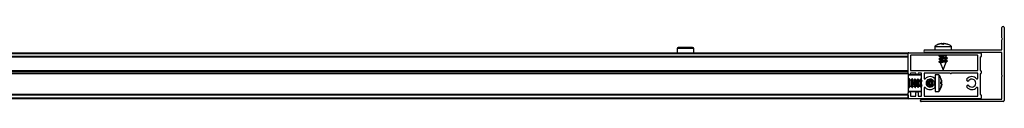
# Model space of a CAD drawing. Header units: millimetres. Extents: x 3199.52 to 3201.42, y 3037.58 to 3037.63.
# Tile 4 of 4: x 3200.9515 to 3201.4221, y 3037.5758 to 3037.6118. Entities that reach past the tile are written whole.
import ezdxf

# ---------------------------------------------------------------- set-up
doc = ezdxf.new("R2010")
doc.units = ezdxf.units.MM
doc.layers.add('SANINDUSA', color=3, linetype='Continuous')

msp = doc.modelspace()

# ---------------------------------------------------------------- linework, layer by layer
at = {"layer": 'SANINDUSA'}
for p, q in [((3201.420856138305, 3037.606356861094), (3201.420856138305, 3037.611203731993)), ((3201.422056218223, 3037.611203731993), (3201.422056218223, 3037.576403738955)), ((3201.392195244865, 3037.603558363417), (3201.390627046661, 3037.603224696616)), ((3201.392086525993, 3037.603558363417), (3201.391570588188, 3037.603437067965)), ((3201.392036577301, 3037.603224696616), (3201.392195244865, 3037.603558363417)), ((3201.392993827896, 3037.603224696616), (3201.392036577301, 3037.603224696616)), ((3201.392261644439, 3037.603224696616), (3201.392195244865, 3037.603558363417)), ((3201.392343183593, 3037.603558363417), (3201.392618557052, 3037.603224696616)), ((3201.392343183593, 3037.603558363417), (3201.392393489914, 3037.603224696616)), ((3201.392374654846, 3037.603520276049), (3201.392542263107, 3037.603558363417)), ((3201.392542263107, 3037.603558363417), (3201.392873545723, 3037.603405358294)), ((3201.393070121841, 3037.603558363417), (3201.392543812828, 3037.603315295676)), ((3201.392618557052, 3037.603224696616), (3201.392993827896, 3037.603224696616)), ((3201.393269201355, 3037.603558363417), (3201.392993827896, 3037.603224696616)), ((3201.39453854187, 3037.603224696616), (3201.393070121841, 3037.603558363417)), ((3201.394853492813, 3037.603224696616), (3201.393269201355, 3037.603558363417)), ((3201.393417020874, 3037.603558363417), (3201.394985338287, 3037.603224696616)), ((3201.393525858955, 3037.603558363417), (3201.394048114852, 3037.603435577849)), ((3201.394936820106, 3037.603224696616), (3201.394055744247, 3037.603463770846)), ((3201.39470793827, 3037.603224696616), (3201.39453854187, 3037.603224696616)), ((3201.394985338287, 3037.603224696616), (3201.394853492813, 3037.603224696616)), ((3201.420856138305, 3037.600603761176), (3201.420856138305, 3037.605350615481)), ((3201.421085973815, 3037.606046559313), (3201.420879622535, 3037.606292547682)), ((3201.420879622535, 3037.605414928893), (3201.421085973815, 3037.605660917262)), ((3199.568056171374, 3037.599153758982), (3201.376056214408, 3037.599153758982)), ((3199.568056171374, 3037.598853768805), (3201.376056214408, 3037.598853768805)), ((3201.265756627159, 3037.601258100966), (3201.265738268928, 3037.599153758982)), ((3201.273616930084, 3037.601258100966), (3201.265756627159, 3037.601258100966)), ((3201.273635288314, 3037.599153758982), (3201.273616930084, 3037.601258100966)), ((3201.376056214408, 3037.598853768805), (3201.376056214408, 3037.599153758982)), ((3201.376056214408, 3037.597453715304), (3201.376056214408, 3037.598853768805)), ((3201.376056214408, 3037.589253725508), (3201.376056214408, 3037.598853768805)), ((3201.376356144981, 3037.599153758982), (3201.410756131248, 3037.599153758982)), ((3201.384156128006, 3037.600503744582), (3201.420756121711, 3037.600503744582)), ((3201.420756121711, 3037.599303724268), (3201.384156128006, 3037.599303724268)), ((3201.388806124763, 3037.602227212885), (3201.388806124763, 3037.600503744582)), ((3201.388806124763, 3037.602227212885), (3201.396806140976, 3037.602227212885)), ((3201.389261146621, 3037.602510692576), (3201.388816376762, 3037.602214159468)), ((3201.391199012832, 3037.599303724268), (3201.391000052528, 3037.599153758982)), ((3201.391234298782, 3037.599303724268), (3201.391042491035, 3037.599153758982)), ((3201.394314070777, 3037.599153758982), (3201.394505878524, 3037.599303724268)), ((3201.394347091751, 3037.599153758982), (3201.394545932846, 3037.599303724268)), ((3201.396761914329, 3037.602224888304), (3201.396297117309, 3037.602586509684)), ((3201.396806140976, 3037.600503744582), (3201.396806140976, 3037.602227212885)), ((3201.41105618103, 3037.598853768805), (3201.41105618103, 3037.597453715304)), ((3201.420856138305, 3037.588453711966), (3201.420856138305, 3037.599203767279)), ((3201.376056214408, 3037.597453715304), (3199.568056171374, 3037.597453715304)), ((3201.376056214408, 3037.597153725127), (3199.568056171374, 3037.597153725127)), ((3201.376056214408, 3037.597053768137), (3199.568056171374, 3037.597053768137)), ((3201.377256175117, 3037.597853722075), (3201.377256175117, 3037.590753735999)), ((3201.409256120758, 3037.597953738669), (3201.377356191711, 3037.597953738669)), ((3201.391298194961, 3037.597953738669), (3201.390735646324, 3037.59751385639)), ((3201.391309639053, 3037.596562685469), (3201.390735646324, 3037.596113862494)), ((3201.391309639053, 3037.595162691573), (3201.390735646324, 3037.594713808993)), ((3201.39073624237, 3037.597510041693), (3201.391358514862, 3037.59729248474)), ((3201.39073624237, 3037.596110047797), (3201.391358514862, 3037.595892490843)), ((3201.39073624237, 3037.5947100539), (3201.391455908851, 3037.594458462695)), ((3201.391265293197, 3037.597953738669), (3201.390743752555, 3037.597560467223)), ((3201.39132012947, 3037.596595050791), (3201.390743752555, 3037.596160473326)), ((3201.39132012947, 3037.595195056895), (3201.390743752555, 3037.59476047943)), ((3201.391346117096, 3037.596609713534), (3201.39132012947, 3037.596595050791)), ((3201.391346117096, 3037.595209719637), (3201.39132012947, 3037.595195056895)), ((3201.391346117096, 3037.597299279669), (3201.391346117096, 3037.596574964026)), ((3201.391346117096, 3037.595899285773), (3201.391346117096, 3037.595174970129)), ((3201.391435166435, 3037.594478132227), (3201.391441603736, 3037.594461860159)), ((3201.391441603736, 3037.594461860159), (3201.392806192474, 3037.591003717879)), ((3201.394266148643, 3037.594703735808), (3201.39263572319, 3037.594703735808)), ((3201.392806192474, 3037.591003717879), (3201.394266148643, 3037.594703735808)), ((3201.394876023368, 3037.596797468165), (3201.394253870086, 3037.597015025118)), ((3201.394876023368, 3037.595397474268), (3201.394253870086, 3037.595615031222)), ((3201.394266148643, 3037.597008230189), (3201.394266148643, 3037.597739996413)), ((3201.394266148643, 3037.595608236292), (3201.394266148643, 3037.596339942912)), ((3201.394266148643, 3037.594703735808), (3201.394266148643, 3037.594939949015)), ((3201.394292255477, 3037.597712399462), (3201.39461233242, 3037.597953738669)), ((3201.394292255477, 3037.596312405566), (3201.394868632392, 3037.596747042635)), ((3201.394292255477, 3037.594912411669), (3201.394868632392, 3037.595347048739)), ((3201.394302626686, 3037.597744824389), (3201.394569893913, 3037.597953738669)), ((3201.394302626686, 3037.596344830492), (3201.394876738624, 3037.596793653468)), ((3201.394302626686, 3037.594944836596), (3201.394876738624, 3037.595393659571)), ((3201.409356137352, 3037.590753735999), (3201.409356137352, 3037.597853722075)), ((3201.410556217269, 3037.597053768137), (3201.410556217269, 3037.590753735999)), ((3201.410756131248, 3037.597153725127), (3201.410656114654, 3037.597153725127)), ((3199.568056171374, 3037.590753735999), (3201.376056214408, 3037.590753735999)), ((3199.568056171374, 3037.590653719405), (3201.376056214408, 3037.590653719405)), ((3199.568056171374, 3037.590353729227), (3201.376056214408, 3037.590353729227)), ((3201.376056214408, 3037.589453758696), (3199.568056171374, 3037.589453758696)), ((3201.376056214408, 3037.589153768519), (3199.568056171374, 3037.589153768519)), ((3201.376056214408, 3037.589053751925), (3199.568056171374, 3037.589053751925)), ((3201.376056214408, 3037.589453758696), (3201.376056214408, 3037.590353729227)), ((3201.376056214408, 3037.589153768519), (3201.376056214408, 3037.589253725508)), ((3201.376056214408, 3037.589153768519), (3201.376056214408, 3037.589053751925)), ((3201.376056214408, 3037.589053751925), (3201.376056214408, 3037.580053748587)), ((3201.377256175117, 3037.589353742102), (3201.377256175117, 3037.589253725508)), ((3201.377356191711, 3037.590653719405), (3201.409256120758, 3037.590653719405)), ((3201.379656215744, 3037.589453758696), (3201.377356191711, 3037.589453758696)), ((3201.379756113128, 3037.589253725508), (3201.379756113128, 3037.589353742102)), ((3201.380956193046, 3037.589353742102), (3201.380956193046, 3037.589253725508)), ((3201.382456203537, 3037.589453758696), (3201.38105620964, 3037.589453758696)), ((3201.38255622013, 3037.578453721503), (3201.38255622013, 3037.589353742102)), ((3201.383756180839, 3037.589353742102), (3201.383756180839, 3037.586958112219)), ((3201.396256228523, 3037.589453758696), (3201.383856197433, 3037.589453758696)), ((3201.409256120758, 3037.589453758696), (3201.396856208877, 3037.589453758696)), ((3201.409356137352, 3037.586958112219), (3201.409356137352, 3037.589353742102)), ((3201.410556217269, 3037.589053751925), (3201.410556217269, 3037.579253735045)), ((3201.410656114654, 3037.590653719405), (3201.410756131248, 3037.590653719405)), ((3201.410756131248, 3037.589153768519), (3201.410656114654, 3037.589153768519)), ((3201.41105618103, 3037.590353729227), (3201.41105618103, 3037.589453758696)), ((3201.382356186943, 3037.588653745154), (3201.376056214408, 3037.588653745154)), ((3201.38255622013, 3037.588453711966), (3201.376056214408, 3037.588453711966)), ((3201.376235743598, 3037.586113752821), (3201.376056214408, 3037.586113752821)), ((3201.376464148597, 3037.58665335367), (3201.37620689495, 3037.586113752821)), ((3201.376508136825, 3037.586653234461), (3201.376208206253, 3037.586059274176)), ((3201.376464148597, 3037.58665335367), (3201.376391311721, 3037.586421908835)), ((3201.377000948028, 3037.586113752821), (3201.376718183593, 3037.586654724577)), ((3201.377635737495, 3037.586113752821), (3201.376971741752, 3037.586113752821)), ((3201.377864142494, 3037.58665335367), (3201.377606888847, 3037.586113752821)), ((3201.377908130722, 3037.586653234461), (3201.377608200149, 3037.586059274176)), ((3201.377864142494, 3037.58665335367), (3201.377791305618, 3037.586421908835)), ((3201.378400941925, 3037.586113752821), (3201.37811817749, 3037.586654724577)), ((3201.379035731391, 3037.586113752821), (3201.378371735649, 3037.586113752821)), ((3201.37926413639, 3037.58665335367), (3201.379006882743, 3037.586113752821)), ((3201.379308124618, 3037.586653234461), (3201.379008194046, 3037.586059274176)), ((3201.37926413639, 3037.58665335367), (3201.379191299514, 3037.586421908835)), ((3201.379800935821, 3037.586113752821), (3201.379518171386, 3037.586654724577)), ((3201.380435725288, 3037.586113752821), (3201.379771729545, 3037.586113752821)), ((3201.380664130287, 3037.58665335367), (3201.38040687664, 3037.586113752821)), ((3201.380708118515, 3037.586653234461), (3201.380408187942, 3037.586059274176)), ((3201.380664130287, 3037.58665335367), (3201.380591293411, 3037.586421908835)), ((3201.381200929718, 3037.586113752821), (3201.380918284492, 3037.586654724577)), ((3201.381835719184, 3037.586113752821), (3201.381171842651, 3037.586113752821)), ((3201.382064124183, 3037.58665335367), (3201.381806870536, 3037.586113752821)), ((3201.38210823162, 3037.586653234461), (3201.381808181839, 3037.586059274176)), ((3201.382064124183, 3037.58665335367), (3201.381991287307, 3037.586421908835)), ((3201.38255622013, 3037.586199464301), (3201.382318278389, 3037.586654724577)), ((3201.386035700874, 3037.586113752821), (3201.38537182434, 3037.586113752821)), ((3201.385400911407, 3037.586113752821), (3201.385382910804, 3037.586148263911)), ((3201.38548268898, 3037.586113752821), (3201.385446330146, 3037.586195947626)), ((3201.386169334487, 3037.586513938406), (3201.385986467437, 3037.586113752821)), ((3201.386200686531, 3037.586520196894), (3201.386006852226, 3037.586113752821)), ((3201.386244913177, 3037.586528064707), (3201.386008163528, 3037.586059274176)), ((3201.386216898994, 3037.586523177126), (3201.386191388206, 3037.586421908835)), ((3201.386801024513, 3037.586113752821), (3201.386571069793, 3037.586553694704)), ((3201.386882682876, 3037.586113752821), (3201.386690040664, 3037.586549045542)), ((3201.38743569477, 3037.586113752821), (3201.386771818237, 3037.586113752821)), ((3201.387478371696, 3037.586314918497), (3201.387386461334, 3037.586113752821)), ((3201.387497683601, 3037.586304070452), (3201.387406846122, 3037.586113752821)), ((3201.387524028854, 3037.586288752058), (3201.387408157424, 3037.586059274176)), ((3201.38887705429, 3037.583500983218), (3201.38887705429, 3037.585806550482)), ((3201.390800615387, 3037.588653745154), (3201.389077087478, 3037.588653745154)), ((3201.389077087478, 3037.588653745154), (3201.389077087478, 3037.580653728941)), ((3201.390800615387, 3037.588653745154), (3201.390800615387, 3037.580653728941)), ((3201.392131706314, 3037.585286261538), (3201.391798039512, 3037.586839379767)), ((3201.391798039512, 3037.586805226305), (3201.391798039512, 3037.586788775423)), ((3201.392131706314, 3037.58521789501), (3201.391798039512, 3037.586805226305)), ((3201.391968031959, 3037.585692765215), (3201.391798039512, 3037.586457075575)), ((3201.391798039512, 3037.5852254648), (3201.392131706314, 3037.58521789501)), ((3201.391798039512, 3037.584259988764), (3201.391798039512, 3037.5852254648)), ((3201.392131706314, 3037.58521789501), (3201.391798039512, 3037.585156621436)), ((3201.392131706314, 3037.585172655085), (3201.391798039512, 3037.585047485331)), ((3201.391798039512, 3037.585116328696), (3201.392131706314, 3037.585172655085)), ((3201.392131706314, 3037.585086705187), (3201.391798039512, 3037.584736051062)), ((3201.391798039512, 3037.585039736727), (3201.392131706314, 3037.585086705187)), ((3201.392131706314, 3037.584291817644), (3201.391798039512, 3037.584808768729)), ((3201.392131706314, 3037.584220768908), (3201.391798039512, 3037.584571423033)), ((3201.392131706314, 3037.58413481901), (3201.391798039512, 3037.584259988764)), ((3201.391798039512, 3037.582645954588), (3201.392131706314, 3037.584220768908)), ((3201.392009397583, 3037.586078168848), (3201.391847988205, 3037.586567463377)), ((3201.39187385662, 3037.584459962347), (3201.392131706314, 3037.584956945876)), ((3201.392131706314, 3037.585015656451), (3201.391890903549, 3037.584642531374)), ((3201.392131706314, 3037.585329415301), (3201.3918941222, 3037.58640182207)), ((3201.391926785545, 3037.584370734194), (3201.392131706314, 3037.58435052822)), ((3201.391969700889, 3037.586065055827), (3201.392038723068, 3037.585764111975)), ((3201.392131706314, 3037.58435052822), (3201.392076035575, 3037.584099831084)), ((3201.392089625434, 3037.584097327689), (3201.392131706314, 3037.584291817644)), ((3201.420856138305, 3037.577103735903), (3201.420856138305, 3037.587853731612)), ((3201.376056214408, 3037.583193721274), (3201.376253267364, 3037.583193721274)), ((3201.376056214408, 3037.580853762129), (3201.38255622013, 3037.580853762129)), ((3201.376056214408, 3037.580653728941), (3201.382356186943, 3037.580653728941)), ((3201.376056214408, 3037.577453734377), (3201.376056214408, 3037.580053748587)), ((3201.37622203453, 3037.583253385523), (3201.376536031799, 3037.582652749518)), ((3201.376746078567, 3037.582654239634), (3201.377018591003, 3037.583193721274)), ((3201.376790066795, 3037.582654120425), (3201.377047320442, 3037.583193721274)), ((3201.37697710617, 3037.583196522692), (3201.376989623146, 3037.583206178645)), ((3201.376989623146, 3037.583193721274), (3201.377653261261, 3037.583193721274)), ((3201.377256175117, 3037.580053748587), (3201.377256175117, 3037.578453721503)), ((3201.377622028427, 3037.583253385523), (3201.377936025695, 3037.582652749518)), ((3201.378146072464, 3037.582654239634), (3201.378418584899, 3037.583193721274)), ((3201.378190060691, 3037.582654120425), (3201.378447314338, 3037.583193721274)), ((3201.378377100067, 3037.583196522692), (3201.378389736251, 3037.583206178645)), ((3201.378389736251, 3037.583193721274), (3201.379053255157, 3037.583193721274)), ((3201.379022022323, 3037.583253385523), (3201.379336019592, 3037.582652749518)), ((3201.37954606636, 3037.582654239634), (3201.379818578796, 3037.583193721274)), ((3201.379590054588, 3037.582654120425), (3201.379847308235, 3037.583193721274)), ((3201.379756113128, 3037.578453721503), (3201.379756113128, 3037.580053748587)), ((3201.379777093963, 3037.583196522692), (3201.379789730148, 3037.583206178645)), ((3201.379789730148, 3037.583193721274), (3201.380453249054, 3037.583193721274)), ((3201.38042201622, 3037.583253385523), (3201.380736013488, 3037.582652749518)), ((3201.380946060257, 3037.582654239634), (3201.381218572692, 3037.583193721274)), ((3201.380956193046, 3037.580053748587), (3201.380956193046, 3037.578453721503)), ((3201.380990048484, 3037.582654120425), (3201.381247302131, 3037.583193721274)), ((3201.38117708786, 3037.583196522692), (3201.381189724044, 3037.583206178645)), ((3201.381189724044, 3037.583193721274), (3201.38185324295, 3037.583193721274)), ((3201.381822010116, 3037.583253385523), (3201.382136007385, 3037.582652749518)), ((3201.382346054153, 3037.582654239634), (3201.38255622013, 3037.583070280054)), ((3201.382390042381, 3037.582654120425), (3201.38255622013, 3037.583002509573)), ((3201.383756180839, 3037.582349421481), (3201.383756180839, 3037.578453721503)), ((3201.385389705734, 3037.583193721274), (3201.386053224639, 3037.583193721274)), ((3201.385396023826, 3037.583149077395), (3201.385418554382, 3037.583193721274)), ((3201.385418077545, 3037.58313232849), (3201.385447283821, 3037.583193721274)), ((3201.385434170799, 3037.583120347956), (3201.385467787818, 3037.583193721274)), ((3201.385971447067, 3037.583193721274), (3201.386146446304, 3037.58279842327)), ((3201.386022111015, 3037.583253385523), (3201.386272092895, 3037.582775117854)), ((3201.386122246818, 3037.583061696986), (3201.386166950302, 3037.582794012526)), ((3201.386596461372, 3037.582754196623), (3201.386818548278, 3037.583193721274)), ((3201.386638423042, 3037.582755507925), (3201.386847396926, 3037.583193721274)), ((3201.386668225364, 3037.582757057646), (3201.386867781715, 3037.583193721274)), ((3201.386777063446, 3037.583196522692), (3201.38678969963, 3037.583206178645)), ((3201.38678969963, 3037.583193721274), (3201.387453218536, 3037.583193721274)), ((3201.387371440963, 3037.583193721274), (3201.387464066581, 3037.582984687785)), ((3201.387422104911, 3037.583253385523), (3201.38753976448, 3037.583028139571)), ((3201.387522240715, 3037.583061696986), (3201.387527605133, 3037.583018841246)), ((3201.389077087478, 3037.580653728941), (3201.390800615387, 3037.580653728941)), ((3201.391620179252, 3037.582080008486), (3201.391781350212, 3037.582533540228)), ((3201.391751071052, 3037.582442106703), (3201.391906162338, 3037.582911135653)), ((3201.391798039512, 3037.582542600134), (3201.392131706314, 3037.58413481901)), ((3201.392131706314, 3037.584089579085), (3201.391798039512, 3037.582502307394)), ((3201.392131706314, 3037.584021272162), (3201.391798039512, 3037.582468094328)), ((3201.391798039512, 3037.582751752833), (3201.392031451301, 3037.583829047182)), ((3201.391798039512, 3037.582518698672), (3201.391798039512, 3037.582542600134)), ((3201.392131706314, 3037.583978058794), (3201.391896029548, 3037.582914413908)), ((3201.391979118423, 3037.583283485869), (3201.392131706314, 3037.583949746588)), ((3201.409356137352, 3037.578453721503), (3201.409356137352, 3037.582349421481)), ((3199.568056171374, 3037.579253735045), (3201.376056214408, 3037.579253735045)), ((3201.376056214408, 3037.579153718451), (3199.568056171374, 3037.579153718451)), ((3201.376056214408, 3037.578853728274), (3199.568056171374, 3037.578853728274)), ((3201.376056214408, 3037.577453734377), (3199.568056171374, 3037.577453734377)), ((3201.376056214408, 3037.5771537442), (3199.568056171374, 3037.5771537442)), ((3201.376056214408, 3037.578853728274), (3201.376056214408, 3037.577453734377)), ((3201.376056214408, 3037.5771537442), (3201.376056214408, 3037.577453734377)), ((3201.410756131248, 3037.5771537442), (3201.376356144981, 3037.5771537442)), ((3201.377356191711, 3037.578353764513), (3201.379656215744, 3037.578353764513)), ((3201.38105620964, 3037.578353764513), (3201.382456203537, 3037.578353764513)), ((3201.382056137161, 3037.576103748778), (3201.382056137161, 3037.576403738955)), ((3201.42145611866, 3037.575803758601), (3201.382356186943, 3037.575803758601)), ((3201.382656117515, 3037.577003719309), (3201.420756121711, 3037.577003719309)), ((3201.383856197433, 3037.578353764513), (3201.409256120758, 3037.578353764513)), ((3201.410656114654, 3037.579153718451), (3201.410756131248, 3037.579153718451)), ((3201.41105618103, 3037.578853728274), (3201.41105618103, 3037.577453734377))]:
    msp.add_line(p, q, dxfattribs=at)
at = {"layer": 'SANINDUSA', "flags": 128}
for points in [[(3201.39193763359, 3037.599153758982), (3201.392519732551, 3037.599253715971), (3201.392819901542, 3037.599303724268)], [(3201.390743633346, 3037.594726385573), (3201.390731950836, 3037.594734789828), (3201.390852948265, 3037.594809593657), (3201.390862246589, 3037.594812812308)], [(3201.390743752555, 3037.597560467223), (3201.390852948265, 3037.597609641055), (3201.390862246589, 3037.597612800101)], [(3201.390743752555, 3037.596160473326), (3201.390852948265, 3037.596209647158), (3201.390862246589, 3037.596212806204)], [(3201.39263572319, 3037.597503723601), (3201.393204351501, 3037.597597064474), (3201.39371969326, 3037.597676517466), (3201.394101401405, 3037.597729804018), (3201.394289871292, 3037.597748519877), (3201.394266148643, 3037.597732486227)], [(3201.39263572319, 3037.596103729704), (3201.393204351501, 3037.596197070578), (3201.39371969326, 3037.596276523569), (3201.394101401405, 3037.596329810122), (3201.394289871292, 3037.59634852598), (3201.394266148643, 3037.596332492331)], [(3201.39263572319, 3037.594703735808), (3201.393204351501, 3037.594797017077), (3201.39371969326, 3037.594876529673), (3201.394101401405, 3037.594929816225), (3201.394289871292, 3037.594948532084), (3201.394266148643, 3037.594932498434)], [(3201.394286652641, 3037.597738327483), (3201.394300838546, 3037.597729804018), (3201.394266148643, 3037.59769773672)], [(3201.394286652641, 3037.596338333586), (3201.394300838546, 3037.596329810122), (3201.394266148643, 3037.596297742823)], [(3201.394286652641, 3037.59493833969), (3201.394300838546, 3037.594929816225), (3201.394266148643, 3037.594897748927)], [(3201.394863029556, 3037.596783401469), (3201.394880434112, 3037.596772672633), (3201.394868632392, 3037.596747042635)], [(3201.394863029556, 3037.595383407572), (3201.394880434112, 3037.595372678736), (3201.394868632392, 3037.595347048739)], [(3201.376718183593, 3037.586654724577), (3201.376627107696, 3037.586751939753), (3201.376495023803, 3037.586625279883), (3201.376382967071, 3037.586198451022), (3201.376308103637, 3037.585536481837), (3201.376281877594, 3037.584740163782)], [(3201.376281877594, 3037.584740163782), (3201.376308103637, 3037.583930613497), (3201.376382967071, 3037.583231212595), (3201.376495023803, 3037.582748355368), (3201.376627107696, 3037.582555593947), (3201.376746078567, 3037.582654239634)], [(3201.37811817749, 3037.586654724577), (3201.378027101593, 3037.586751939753), (3201.3778950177, 3037.586625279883), (3201.377782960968, 3037.586198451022), (3201.377708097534, 3037.585536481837), (3201.37768187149, 3037.584740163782)], [(3201.37768187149, 3037.584740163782), (3201.377708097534, 3037.583930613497), (3201.377782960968, 3037.583231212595), (3201.3778950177, 3037.582748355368), (3201.378027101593, 3037.582555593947), (3201.378146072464, 3037.582654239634)], [(3201.379518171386, 3037.586654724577), (3201.379427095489, 3037.586751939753), (3201.379295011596, 3037.586625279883), (3201.379182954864, 3037.586198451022), (3201.37910809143, 3037.585536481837), (3201.379081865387, 3037.584740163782)], [(3201.379081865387, 3037.584740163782), (3201.37910809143, 3037.583930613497), (3201.379182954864, 3037.583231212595), (3201.379295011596, 3037.582748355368), (3201.379427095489, 3037.582555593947), (3201.37954606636, 3037.582654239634)], [(3201.380918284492, 3037.586654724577), (3201.380827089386, 3037.586751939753), (3201.380695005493, 3037.586625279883), (3201.380582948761, 3037.586198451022), (3201.380508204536, 3037.585536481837), (3201.380481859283, 3037.584740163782)], [(3201.380481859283, 3037.584740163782), (3201.380508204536, 3037.583930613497), (3201.380582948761, 3037.583231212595), (3201.380695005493, 3037.582748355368), (3201.380827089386, 3037.582555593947), (3201.380946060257, 3037.582654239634)], [(3201.382318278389, 3037.586654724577), (3201.382227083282, 3037.586751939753), (3201.382094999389, 3037.586625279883), (3201.381982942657, 3037.586198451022), (3201.381908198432, 3037.585536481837), (3201.381881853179, 3037.584740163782)], [(3201.381881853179, 3037.584740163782), (3201.381908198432, 3037.583930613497), (3201.381982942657, 3037.583231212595), (3201.382094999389, 3037.582748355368), (3201.382227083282, 3037.582555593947), (3201.382346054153, 3037.582654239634)], [(3201.384684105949, 3037.584978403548), (3201.384681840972, 3037.584740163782), (3201.384689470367, 3037.584299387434)], [(3201.376667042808, 3037.582559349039), (3201.376759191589, 3037.582600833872), (3201.376790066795, 3037.582654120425)], [(3201.378067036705, 3037.582559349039), (3201.378159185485, 3037.582600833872), (3201.378190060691, 3037.582654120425)], [(3201.379467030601, 3037.582559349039), (3201.379559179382, 3037.582600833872), (3201.379590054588, 3037.582654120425)], [(3201.380867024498, 3037.582559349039), (3201.380959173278, 3037.582600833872), (3201.380990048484, 3037.582654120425)], [(3201.382267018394, 3037.582559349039), (3201.382359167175, 3037.582600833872), (3201.382390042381, 3037.582654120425)]]:
    msp.add_lwpolyline(points, dxfattribs=at)
at = {"layer": 'SANINDUSA'}
for centre, radius, start, end in [((3201.421456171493, 3037.611203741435), 0.0006000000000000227, 0, 180), ((3201.420956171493, 3037.606356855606), 9.999999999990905e-05, 180, 220.0000000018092), ((3201.420956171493, 3037.605350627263), 9.999999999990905e-05, 139.9999999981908, 180), ((3201.420856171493, 3037.605853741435), 0.0002999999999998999, 319.9999999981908, 40.00000000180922), ((3201.266256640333, 3037.601253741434), 0.0005000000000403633, 90, 179.5000000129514), ((3201.27311697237, 3037.601253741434), 0.0005000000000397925, 0.4999999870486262, 90), ((3201.376356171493, 3037.598853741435), 0.0003000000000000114, 90, 180), ((3201.384156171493, 3037.599903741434), 0.0006000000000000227, 90, 270), ((3201.410756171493, 3037.598853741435), 0.0003000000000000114, 0, 90), ((3201.420756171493, 3037.600603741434), 0.0001000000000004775, 270, 0), ((3201.420756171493, 3037.599203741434), 0.0001000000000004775, 0, 90), ((3201.377356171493, 3037.597853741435), 0.0001000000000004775, 90, 180), ((3201.397072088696, 3037.570039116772), 0.02819210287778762, 98.04539482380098, 102.9874919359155), ((3201.397770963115, 3037.56638279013), 0.03054827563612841, 95.43650776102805, 103.3136800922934), ((3201.397773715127, 3037.564966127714), 0.03056512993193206, 95.43868301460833, 103.3115048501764), ((3201.394459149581, 3037.583444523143), 0.01349094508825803, 98.01367865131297, 103.50048893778), ((3201.394459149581, 3037.582044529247), 0.01349094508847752, 98.01367865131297, 103.50048893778), ((3201.409256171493, 3037.597853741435), 9.999999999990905e-05, 0, 90), ((3201.410656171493, 3037.597053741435), 9.999999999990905e-05, 90, 180), ((3201.410756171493, 3037.597453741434), 0.0003000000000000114, 270, 0), ((3201.376656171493, 3037.589253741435), 0.0006000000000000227, 180, 0), ((3201.377356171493, 3037.590753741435), 0.0001000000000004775, 180, 270), ((3201.377356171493, 3037.589353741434), 0.0001000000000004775, 90, 180), ((3201.379656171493, 3037.589353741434), 0.0001000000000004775, 0, 90), ((3201.380356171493, 3037.589253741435), 0.0006000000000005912, 180, 0), ((3201.381056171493, 3037.589353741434), 9.999999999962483e-05, 90, 180), ((3201.382456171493, 3037.589353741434), 9.999999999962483e-05, 0, 90), ((3201.383856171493, 3037.589353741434), 0.0001000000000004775, 90, 180), ((3201.396556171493, 3037.589578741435), 0.0003250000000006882, 202.6198649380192, 337.3801350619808), ((3201.409256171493, 3037.590753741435), 9.999999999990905e-05, 270, 0), ((3201.409256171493, 3037.589353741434), 9.999999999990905e-05, 0, 90), ((3201.410656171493, 3037.590753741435), 0.0001000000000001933, 180, 270), ((3201.410656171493, 3037.589053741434), 0.0001000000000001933, 90, 180), ((3201.410756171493, 3037.590353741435), 0.0003000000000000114, 0, 90), ((3201.410756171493, 3037.589453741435), 0.0003000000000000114, 270, 0), ((3201.380331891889, 3037.584654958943), 0.003658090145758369, 156.5038221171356, 203.4961778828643), ((3201.381731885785, 3037.584654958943), 0.003658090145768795, 156.5038221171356, 203.4961778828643), ((3201.383131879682, 3037.584654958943), 0.003658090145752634, 156.5038221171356, 203.4961778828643), ((3201.384531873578, 3037.584654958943), 0.00365809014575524, 156.5038221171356, 203.4961778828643), ((3201.386307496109, 3037.584660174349), 0.004023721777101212, 158.7946610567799, 201.2053389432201), ((3201.382356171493, 3037.588453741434), 0.0001999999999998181, 0, 90), ((3201.384056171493, 3037.586958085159), 0.000300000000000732, 180, 317.3320744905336), ((3201.386556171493, 3037.584653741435), 0.003099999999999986, 39.79181950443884, 137.3320744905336), ((3201.386556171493, 3037.584653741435), 0.001900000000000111, 39.79181950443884, 320.2081804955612), ((3201.388731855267, 3037.584654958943), 0.003658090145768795, 156.5038221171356, 203.4961778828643), ((3201.39275586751, 3037.584981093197), 0.006678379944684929, 166.5854021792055, 182.0674527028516), ((3201.393405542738, 3037.584507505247), 0.007327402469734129, 178.18044755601, 193.6929557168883), ((3201.390131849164, 3037.584654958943), 0.003658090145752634, 156.5038221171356, 203.4961778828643), ((3201.39555044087, 3037.584909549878), 0.008070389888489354, 170.461835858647, 181.2026458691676), ((3201.396259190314, 3037.58458023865), 0.008778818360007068, 178.9561759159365, 189.8847863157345), ((3201.394111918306, 3037.584696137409), 0.006193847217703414, 169.2045945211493, 191.4527057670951), ((3201.388477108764, 3037.586253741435), 0.0005999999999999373, 219.7918195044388, 39.79181950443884), ((3201.404635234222, 3037.586253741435), 0.000600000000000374, 140.2081804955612, 320.2081804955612), ((3201.406556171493, 3037.584653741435), 0.003099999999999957, 42.66792550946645, 140.2081804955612), ((3201.406556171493, 3037.584653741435), 0.001899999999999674, 219.7918195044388, 140.2081804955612), ((3201.409056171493, 3037.586958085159), 0.0003000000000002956, 222.6679255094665, 0), ((3201.420731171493, 3037.588153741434), 0.0003249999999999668, 292.6198649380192, 67.38013506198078), ((3201.376656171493, 3037.580053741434), 0.0006000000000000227, 0, 180), ((3201.380356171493, 3037.580053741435), 0.0006000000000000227, 0, 180), ((3201.382356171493, 3037.580853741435), 0.0002000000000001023, 270, 0), ((3201.384056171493, 3037.58234939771), 0.0003000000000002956, 42.66792550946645, 180), ((3201.386556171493, 3037.584653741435), 0.003100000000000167, 222.6679255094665, 320.2081804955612), ((3201.388477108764, 3037.583053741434), 0.0006000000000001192, 320.2081804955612, 140.2081804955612), ((3201.404635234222, 3037.583053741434), 0.000600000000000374, 39.79181950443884, 219.7918195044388), ((3201.406556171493, 3037.584653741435), 0.003100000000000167, 219.7918195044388, 317.3320744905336), ((3201.409056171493, 3037.58234939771), 0.0003000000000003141, 0, 137.3320744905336), ((3201.376356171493, 3037.577453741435), 0.0003000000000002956, 180, 270), ((3201.377356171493, 3037.578453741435), 0.0001000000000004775, 180, 270), ((3201.379656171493, 3037.578453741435), 0.0001000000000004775, 270, 0), ((3201.381056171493, 3037.578453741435), 0.0001000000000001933, 180, 270), ((3201.382656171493, 3037.576403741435), 0.0006000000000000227, 90, 180), ((3201.382356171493, 3037.576103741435), 0.0003000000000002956, 180, 270), ((3201.382456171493, 3037.578453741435), 0.0001000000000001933, 270, 0), ((3201.383856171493, 3037.578453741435), 0.0001000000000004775, 180, 270), ((3201.409256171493, 3037.578453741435), 9.999999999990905e-05, 270, 0), ((3201.410656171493, 3037.579253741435), 0.0001000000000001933, 180, 270), ((3201.410756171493, 3037.578853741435), 0.0002999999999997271, 0, 90), ((3201.410756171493, 3037.577453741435), 0.0003000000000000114, 270, 0), ((3201.420756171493, 3037.577103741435), 0.0001000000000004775, 270, 0), ((3201.421456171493, 3037.576403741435), 0.0005999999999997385, 270, 0)]:
    msp.add_arc(centre, radius, start, end, dxfattribs=at)
for centre, major_axis, ratio, start_param, end_param in [((3201.392806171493, 3037.59749891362), (0.001459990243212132, 0.0002411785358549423), 0.02213122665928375, 6.279529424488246, 7.96731982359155), ((3201.392806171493, 3037.59609891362), (0.001459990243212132, 0.0002411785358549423), 0.02213122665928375, 6.279529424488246, 7.967319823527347), ((3201.392806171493, 3037.594698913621), (0.001459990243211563, 0.0002411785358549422), 0.02213122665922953, 6.279529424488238, 7.967319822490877), ((3201.376981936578, 3037.584653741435), (-1.043972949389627e-05, 0.00145999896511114), 0.1665133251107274, 6.260110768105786, 9.362020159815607), ((3201.378381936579, 3037.584653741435), (-1.04397294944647e-05, 0.00145999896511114), 0.1665133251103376, 6.260110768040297, 9.362020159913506), ((3201.379781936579, 3037.584653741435), (-1.04397294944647e-05, 0.00145999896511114), 0.1665133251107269, 6.260110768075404, 9.36202015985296), ((3201.381181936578, 3037.584653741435), (-1.04397294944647e-05, 0.00145999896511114), 0.1665133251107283, 6.260110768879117, 9.362020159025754), ((3201.382581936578, 3037.584653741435), (-1.043972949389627e-05, 0.00145999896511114), 0.1665133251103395, 6.260110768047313, 9.362020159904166), ((3201.385381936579, 3037.584653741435), (-1.04397294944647e-05, 0.00145999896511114), 0.1665133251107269, 6.260110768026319, 9.362020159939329), ((3201.386781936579, 3037.584653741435), (-1.04397294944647e-05, 0.00145999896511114), 0.1665133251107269, 6.26011076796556, 9.362020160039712), ((3201.388181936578, 3037.584653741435), (-1.043972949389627e-05, 0.00145999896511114), 0.1665133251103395, 0.6103359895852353, 2.512313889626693)]:
    msp.add_ellipse(centre, major_axis=major_axis, ratio=ratio, start_param=start_param, end_param=end_param, dxfattribs=at)
for points, knots in [([(3201.390617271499, 3037.60318958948), (3201.390344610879, 3037.60309617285), (3201.389707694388, 3037.602877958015), (3201.38916622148, 3037.602475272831), (3201.388856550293, 3037.602244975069)], [0, 0, 0, 0, 0.4280947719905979, 1, 1, 1, 1]), ([(3201.391569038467, 3037.603446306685), (3201.391388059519, 3037.603425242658), (3201.39099280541, 3037.60337923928), (3201.390631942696, 3037.603210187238), (3201.390436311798, 3037.603118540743)], [0, 0, 0, 0, 0.4578799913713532, 1, 1, 1, 1]), ([(3201.39677013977, 3037.602219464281), (3201.396615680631, 3037.602344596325), (3201.39613241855, 3037.602736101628), (3201.395506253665, 3037.603073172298), (3201.395027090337, 3037.60319951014), (3201.394957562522, 3037.603217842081)], [0, 0, 0, 0, 0.2865288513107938, 0.89647352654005, 1, 1, 1, 1]), ([(3201.273116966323, 3037.601753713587), (3201.273070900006, 3037.601753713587), (3201.272999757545, 3037.601753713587), (3201.272572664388, 3037.601753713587), (3201.272129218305, 3037.601753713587), (3201.271583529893, 3037.601753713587), (3201.270784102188, 3037.601753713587), (3201.269686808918, 3037.601753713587), (3201.268589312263, 3037.601753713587), (3201.267789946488, 3037.601753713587), (3201.26724407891, 3037.601753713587), (3201.26680086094, 3037.601753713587), (3201.266373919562, 3037.601753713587), (3201.266302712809, 3037.601753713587), (3201.266256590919, 3037.601753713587)], [0, 0, 0, 0, 0.1197187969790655, 0.1848875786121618, 0.2500023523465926, 0.3151612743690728, 0.3802827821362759, 0.4999971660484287, 0.6197224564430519, 0.6848863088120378, 0.7500018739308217, 0.8151650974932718, 0.8802791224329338, 1, 1, 1, 1]), ([(3201.39136054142, 3037.597298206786), (3201.391356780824, 3037.597299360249), (3201.391346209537, 3037.597302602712), (3201.391491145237, 3037.59732962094), (3201.391785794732, 3037.597377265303), (3201.392186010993, 3037.597437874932), (3201.39249092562, 3037.597482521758), (3201.39263572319, 3037.597503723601)], [0, 0, 0, 0, 0.1231075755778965, 0.3460636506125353, 0.5699751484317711, 0.7957902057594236, 1, 1, 1, 1]), ([(3201.39136054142, 3037.595898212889), (3201.391356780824, 3037.595899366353), (3201.391346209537, 3037.595902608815), (3201.391491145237, 3037.595929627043), (3201.391785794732, 3037.595977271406), (3201.392186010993, 3037.596037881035), (3201.39249092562, 3037.596082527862), (3201.39263572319, 3037.596103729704)], [0, 0, 0, 0, 0.1231075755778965, 0.3460636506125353, 0.5699751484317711, 0.7957902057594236, 1, 1, 1, 1]), ([(3201.391458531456, 3037.59446597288), (3201.391451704, 3037.594465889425), (3201.391420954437, 3037.594465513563), (3201.391529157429, 3037.594491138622), (3201.391777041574, 3037.594541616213), (3201.392161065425, 3037.594614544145), (3201.392476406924, 3037.594673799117), (3201.39263572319, 3037.594703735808)], [0, 0, 0, 0, 0.06551914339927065, 0.2950857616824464, 0.5260277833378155, 0.7605406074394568, 1, 1, 1, 1]), ([(3201.392578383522, 3037.596803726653), (3201.392744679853, 3037.596827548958), (3201.393077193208, 3037.596875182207), (3201.393551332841, 3037.596937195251), (3201.393940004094, 3037.596984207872), (3201.394162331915, 3037.597006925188), (3201.394259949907, 3037.597014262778), (3201.394253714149, 3037.597010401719), (3201.394251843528, 3037.597009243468)], [0, 0, 0, 0, 0.2026131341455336, 0.4051296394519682, 0.6063523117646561, 0.8057239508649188, 0.9417205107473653, 1, 1, 1, 1]), ([(3201.392578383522, 3037.595403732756), (3201.392744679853, 3037.595427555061), (3201.393077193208, 3037.59547518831), (3201.393551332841, 3037.595537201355), (3201.393940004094, 3037.595584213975), (3201.394162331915, 3037.595606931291), (3201.394259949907, 3037.595614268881), (3201.394253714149, 3037.595610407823), (3201.394251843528, 3037.595609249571)], [0, 0, 0, 0, 0.2026131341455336, 0.4051296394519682, 0.6063523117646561, 0.8057239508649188, 0.9417205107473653, 1, 1, 1, 1]), ([(3201.376209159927, 3037.586058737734), (3201.376208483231, 3037.586058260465), (3201.37618374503, 3037.586040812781), (3201.376144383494, 3037.58585328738), (3201.376096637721, 3037.585511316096), (3201.376073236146, 3037.585100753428), (3201.376066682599, 3037.584689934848), (3201.376074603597, 3037.584275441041), (3201.376102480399, 3037.583841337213), (3201.376150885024, 3037.583486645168), (3201.376195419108, 3037.583289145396), (3201.376222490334, 3037.583260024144), (3201.376226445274, 3037.583255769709)], [0, 0, 0, 0, 0.003698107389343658, 0.1351928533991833, 0.2658214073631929, 0.3952386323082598, 0.4835285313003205, 0.5919854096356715, 0.7198767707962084, 0.8483152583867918, 0.977839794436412, 0.9999999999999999, 0.9999999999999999, 0.9999999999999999, 0.9999999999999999]), ([(3201.377609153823, 3037.586058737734), (3201.377608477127, 3037.586058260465), (3201.377583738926, 3037.586040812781), (3201.377544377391, 3037.58585328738), (3201.377496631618, 3037.585511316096), (3201.377473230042, 3037.585100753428), (3201.377466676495, 3037.584689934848), (3201.377474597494, 3037.584275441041), (3201.377502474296, 3037.583841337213), (3201.37755087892, 3037.583486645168), (3201.377595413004, 3037.583289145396), (3201.377622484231, 3037.583260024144), (3201.37762643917, 3037.583255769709)], [0, 0, 0, 0, 0.003698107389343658, 0.1351928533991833, 0.2658214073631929, 0.3952386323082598, 0.4835285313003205, 0.5919854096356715, 0.7198767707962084, 0.8483152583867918, 0.977839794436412, 0.9999999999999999, 0.9999999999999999, 0.9999999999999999, 0.9999999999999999]), ([(3201.37900914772, 3037.586058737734), (3201.379008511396, 3037.586058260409), (3201.378985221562, 3037.586040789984), (3201.378943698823, 3037.585853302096), (3201.378896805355, 3037.585511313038), (3201.378873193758, 3037.585100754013), (3201.37886667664, 3037.584689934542), (3201.378874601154, 3037.584275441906), (3201.378902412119, 3037.583841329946), (3201.378951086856, 3037.583486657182), (3201.378995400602, 3037.58328914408), (3201.379022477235, 3037.583260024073), (3201.379026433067, 3037.583255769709)], [0, 0, 0, 0, 0.003693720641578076, 0.1351924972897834, 0.2658212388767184, 0.3952386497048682, 0.4835286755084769, 0.5919857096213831, 0.7198772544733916, 0.8483189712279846, 0.9778397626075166, 1, 1, 1, 1]), ([(3201.380409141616, 3037.586058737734), (3201.380408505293, 3037.586058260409), (3201.380385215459, 3037.586040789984), (3201.380343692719, 3037.585853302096), (3201.380296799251, 3037.585511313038), (3201.380273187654, 3037.585100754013), (3201.380266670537, 3037.584689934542), (3201.38027459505, 3037.584275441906), (3201.380302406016, 3037.583841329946), (3201.380351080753, 3037.583486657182), (3201.380395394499, 3037.58328914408), (3201.380422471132, 3037.583260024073), (3201.380426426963, 3037.583255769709)], [0, 0, 0, 0, 0.003693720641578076, 0.1351924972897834, 0.2658212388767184, 0.3952386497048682, 0.4835286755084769, 0.5919857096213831, 0.7198772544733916, 0.8483189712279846, 0.9778397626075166, 1, 1, 1, 1]), ([(3201.381809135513, 3037.586058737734), (3201.381808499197, 3037.586058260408), (3201.381785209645, 3037.586040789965), (3201.381743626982, 3037.585853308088), (3201.381697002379, 3037.585511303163), (3201.381673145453, 3037.585100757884), (3201.38166667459, 3037.584689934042), (3201.381674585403, 3037.584275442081), (3201.381702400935, 3037.583841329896), (3201.38175107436, 3037.583486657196), (3201.381795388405, 3037.583289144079), (3201.381822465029, 3037.583260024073), (3201.38182642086, 3037.583255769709)], [0, 0, 0, 0, 0.003693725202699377, 0.1351926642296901, 0.265818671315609, 0.3952379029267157, 0.4835280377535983, 0.5919852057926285, 0.7198769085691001, 0.8483187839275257, 0.9778397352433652, 1, 1, 1, 1]), ([(3201.386009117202, 3037.586058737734), (3201.386008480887, 3037.586058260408), (3201.385985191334, 3037.586040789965), (3201.385943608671, 3037.585853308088), (3201.385896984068, 3037.585511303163), (3201.385873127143, 3037.585100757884), (3201.385866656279, 3037.584689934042), (3201.385874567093, 3037.584275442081), (3201.385902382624, 3037.583841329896), (3201.385951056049, 3037.583486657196), (3201.385995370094, 3037.583289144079), (3201.386022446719, 3037.583260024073), (3201.386026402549, 3037.583255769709)], [0, 0, 0, 0, 0.003693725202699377, 0.1351926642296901, 0.265818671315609, 0.3952379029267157, 0.4835280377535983, 0.5919852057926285, 0.7198769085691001, 0.8483187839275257, 0.9778397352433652, 1, 1, 1, 1]), ([(3201.387409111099, 3037.586058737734), (3201.387408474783, 3037.586058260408), (3201.387385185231, 3037.586040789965), (3201.387343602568, 3037.585853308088), (3201.387296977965, 3037.585511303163), (3201.387273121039, 3037.585100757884), (3201.387266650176, 3037.584689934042), (3201.387274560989, 3037.584275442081), (3201.38730237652, 3037.583841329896), (3201.387351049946, 3037.583486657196), (3201.387395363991, 3037.583289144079), (3201.387422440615, 3037.583260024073), (3201.387426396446, 3037.583255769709)], [0, 0, 0, 0, 0.003693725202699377, 0.1351926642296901, 0.265818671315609, 0.3952379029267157, 0.4835280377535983, 0.5919852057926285, 0.7198769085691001, 0.8483187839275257, 0.9778397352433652, 1, 1, 1, 1]), ([(3201.39179172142, 3037.58678603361), (3201.391659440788, 3037.587153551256), (3201.391415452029, 3037.587831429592), (3201.390965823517, 3037.588392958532), (3201.390759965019, 3037.588650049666)], [0, 0, 0, 0, 0.5421587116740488, 1, 1, 1, 1]), ([(3201.391062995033, 3037.588230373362), (3201.390999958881, 3037.588367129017), (3201.390935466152, 3037.588507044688), (3201.39082959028, 3037.588615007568), (3201.390827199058, 3037.588617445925)], [0, 0, 0, 0, 0.9774148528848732, 1, 1, 1, 1]), ([(3201.390782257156, 3037.580686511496), (3201.390883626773, 3037.580802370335), (3201.391299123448, 3037.581277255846), (3201.391643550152, 3037.581917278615), (3201.391777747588, 3037.582449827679), (3201.391795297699, 3037.582519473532)], [0, 0, 0, 0, 0.2190551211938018, 0.8978693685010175, 1, 1, 1, 1]), ([(3201.391844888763, 3037.582712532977), (3201.391910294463, 3037.582856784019), (3201.391993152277, 3037.583039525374), (3201.392013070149, 3037.583237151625), (3201.392017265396, 3037.583278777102)], [0, 0, 0, 0, 0.7893727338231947, 1, 1, 1, 1])]:
    msp.add_open_spline(points, degree=3, knots=knots, dxfattribs=at)

doc.saveas('drawing.dxf')
